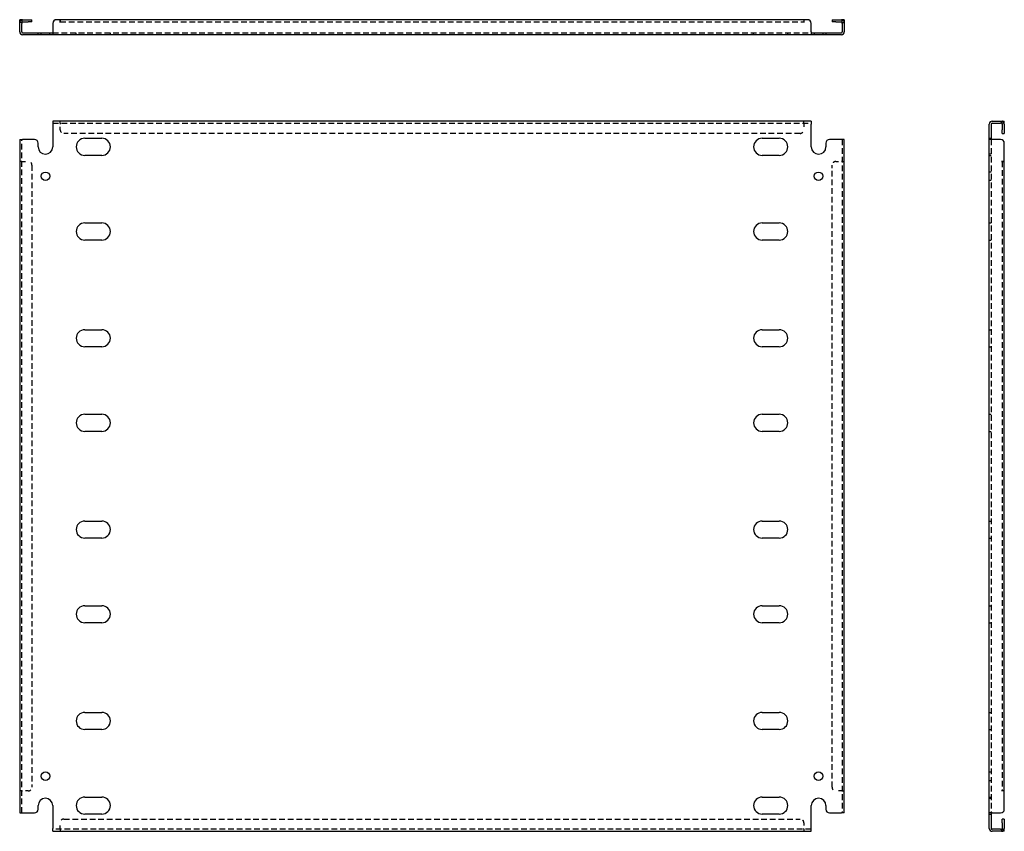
# Model space of a CAD drawing. Header units: inches. Extents: x 4 to 133, y 4 to 67.
# Tile 1 of 2: x 4 to 37, y 4 to 32. Entities that reach past the tile are written whole.
import ezdxf

# ---------------------------------------------------------------- set-up
doc = ezdxf.new("R2010")
doc.units = ezdxf.units.IN
doc.header["$MEASUREMENT"] = 0
doc.linetypes.add('DASHED_SPACE', pattern=[0.2067, 0.1654, -0.0413])
doc.layers.add('Hidden Edges(ANSI)', color=7, linetype='DASHED_SPACE', lineweight=25)
doc.layers.add('Visible Edges(ANSI)', color=7, linetype='Continuous', lineweight=25)

msp = doc.modelspace()

# ---------------------------------------------------------------- linework, layer by layer
at = {"layer": 'Hidden Edges(ANSI)', "ltscale": 0.129419}
for p, q in [((3.898, 31.527), (3.83, 31.527)), ((31.762, 31.527), (31.83, 31.527)), ((4.56, 31.114), (4.56, 31.182)), ((4.85, 31.114), (4.85, 31.182)), ((5.749, 31.114), (5.749, 31.182)), ((6.911, 31.114), (6.911, 31.182)), ((28.749, 31.114), (28.749, 31.182)), ((29.911, 31.114), (29.911, 31.182)), ((30.81, 31.182), (30.81, 31.114)), ((31.1, 31.182), (31.1, 31.114)), ((5.205, 28.113), (5.205, 28.181)), ((5.205, 28.113), (5.205, 28.181)), ((30.455, 28.113), (30.455, 28.181)), ((30.456, 28.113), (30.456, 28.181)), ((37.163, 28.113), (37.163, 28.181)), ((36.75, 27.596), (36.818, 27.596)), ((3.898, 26.806), (3.83, 26.806)), ((3.898, 26.806), (3.83, 26.806)), ((31.762, 26.806), (31.83, 26.806)), ((31.762, 26.806), (31.83, 26.806)), ((36.818, 27.056), (36.75, 27.056)), ((36.75, 27.016), (36.818, 27.016)), ((36.818, 26.451), (36.75, 26.451)), ((36.818, 26.161), (36.75, 26.161)), ((36.75, 24.721), (36.818, 24.721)), ((36.75, 24.141), (36.818, 24.141)), ((36.75, 21.096), (36.818, 21.096)), ((36.75, 20.516), (36.818, 20.516)), ((36.75, 18.221), (36.818, 18.221)), ((36.75, 17.641), (36.818, 17.641)), ((36.75, 14.596), (36.818, 14.596)), ((36.75, 14.016), (36.818, 14.016)), ((36.75, 11.721), (36.818, 11.721)), ((36.75, 11.141), (36.818, 11.141)), ((36.75, 8.096), (36.818, 8.096)), ((36.75, 7.516), (36.818, 7.516)), ((36.75, 6.076), (36.818, 6.076)), ((36.75, 5.786), (36.818, 5.786)), ((3.898, 5.431), (3.83, 5.431)), ((3.898, 5.431), (3.83, 5.431)), ((31.762, 5.431), (31.83, 5.431)), ((31.762, 5.431), (31.83, 5.431)), ((36.75, 5.221), (36.818, 5.221)), ((36.75, 5.181), (36.818, 5.181)), ((36.75, 4.641), (36.818, 4.641)), ((5.205, 4.124), (5.205, 4.056)), ((5.205, 4.124), (5.205, 4.056)), ((30.455, 4.124), (30.455, 4.056)), ((30.456, 4.124), (30.456, 4.056)), ((37.163, 4.124), (37.163, 4.056))]:
    msp.add_line(p, q, dxfattribs=at)
at = {"layer": 'Hidden Edges(ANSI)', "ltscale": 1.163407}
msp.add_line((5.205, 31.558), (30.455, 31.558), dxfattribs=at)
at = {"layer": 'Hidden Edges(ANSI)', "ltscale": 1.164268}
for p, q in [((4.955, 31.182), (30.705, 31.182)), ((4.955, 28.113), (30.705, 28.113)), ((30.705, 4.124), (4.955, 4.124))]:
    msp.add_line(p, q, dxfattribs=at)
at = {"layer": 'Hidden Edges(ANSI)', "ltscale": 0.092649}
for p, q in [((5.205, 28.113), (5.205, 28.082)), ((30.455, 28.113), (30.455, 28.082)), ((3.898, 26.806), (3.929, 26.806)), ((31.762, 26.806), (31.731, 26.806)), ((3.898, 5.431), (3.929, 5.431)), ((31.762, 5.431), (31.731, 5.431)), ((5.205, 4.124), (5.205, 4.155)), ((30.455, 4.124), (30.455, 4.155))]:
    msp.add_line(p, q, dxfattribs=at)
at = {"layer": 'Hidden Edges(ANSI)', "ltscale": 0.369411}
for p, q in [((5.205, 27.888), (5.205, 28.082)), ((30.455, 28.082), (30.455, 27.888)), ((3.929, 26.806), (4.123, 26.806)), ((31.537, 26.806), (31.731, 26.806)), ((4.123, 5.431), (3.929, 5.431)), ((31.731, 5.431), (31.537, 5.431)), ((5.205, 4.155), (5.205, 4.349)), ((30.455, 4.349), (30.455, 4.155))]:
    msp.add_line(p, q, dxfattribs=at)
at = {"layer": 'Hidden Edges(ANSI)', "ltscale": 1.162964}
for p, q in [((30.33, 27.763), (5.33, 27.763)), ((5.33, 4.474), (30.33, 4.474))]:
    msp.add_line(p, q, dxfattribs=at)
at = {"layer": 'Hidden Edges(ANSI)', "ltscale": 1.164922}
for p, q in [((3.898, 4.681), (3.898, 27.556)), ((31.762, 27.556), (31.762, 4.681)), ((36.818, 27.556), (36.818, 4.681))]:
    msp.add_line(p, q, dxfattribs=at)
at = {"layer": 'Hidden Edges(ANSI)', "ltscale": 1.161918}
msp.add_line((37.194, 26.806), (37.194, 5.431), dxfattribs=at)
at = {"layer": 'Hidden Edges(ANSI)', "ltscale": 1.161378}
for p, q in [((4.248, 26.681), (4.248, 5.556)), ((31.412, 5.556), (31.412, 26.681))]:
    msp.add_line(p, q, dxfattribs=at)
at = {"layer": 'Hidden Edges(ANSI)', "ltscale": 0.236041}
for centre, start, end in [((3.929, 31.527), 108.248, 180), ((31.731, 31.527), 0, 71.752), ((37.163, 28.082), 18.248, 90), ((37.163, 4.155), 270, 341.752)]:
    msp.add_arc(centre, 0.099, start, end, dxfattribs=at)
at = {"layer": 'Hidden Edges(ANSI)', "ltscale": 0.373886}
for centre, start, end in [((5.33, 27.888), 180, 270), ((30.33, 27.888), 270, 0), ((4.123, 26.681), 0, 90), ((31.537, 26.681), 90, 180), ((4.123, 5.556), 270, 0), ((31.537, 5.556), 180, 270), ((5.33, 4.349), 90, 180), ((30.33, 4.349), 0, 90)]:
    msp.add_arc(centre, 0.125, start, end, dxfattribs=at)
at = {"layer": 'Visible Edges(ANSI)'}
for p, q in [((3.83, 31.501), (3.83, 31.626)), ((3.898, 31.626), (3.83, 31.626)), ((3.83, 31.213), (3.83, 31.501)), ((3.898, 31.626), (3.898, 31.501)), ((3.898, 31.213), (3.898, 31.501)), ((3.929, 31.626), (4.123, 31.626)), ((3.929, 31.558), (4.123, 31.558)), ((4.123, 31.626), (4.248, 31.626)), ((4.248, 31.558), (4.123, 31.558)), ((4.248, 31.558), (4.248, 31.626)), ((4.955, 31.501), (4.955, 31.213)), ((5.205, 31.626), (5.08, 31.626)), ((5.205, 31.527), (5.205, 31.626)), ((30.455, 31.626), (5.205, 31.626)), ((5.205, 31.626), (5.205, 31.527)), ((5.205, 31.527), (5.205, 31.527)), ((5.205, 31.527), (5.205, 31.527)), ((30.455, 31.626), (30.455, 31.527)), ((30.456, 31.527), (30.455, 31.527)), ((30.455, 31.527), (30.455, 31.527)), ((30.58, 31.626), (30.456, 31.626)), ((30.456, 31.626), (30.456, 31.527)), ((30.705, 31.213), (30.705, 31.501)), ((31.412, 31.626), (31.537, 31.626)), ((31.412, 31.626), (31.412, 31.558)), ((31.537, 31.558), (31.412, 31.558)), ((31.537, 31.626), (31.731, 31.626)), ((31.537, 31.558), (31.731, 31.558)), ((31.762, 31.501), (31.762, 31.626)), ((31.83, 31.626), (31.762, 31.626)), ((31.762, 31.501), (31.762, 31.213)), ((31.83, 31.626), (31.83, 31.501)), ((31.83, 31.501), (31.83, 31.213)), ((3.929, 31.182), (4.33, 31.182)), ((4.33, 31.114), (3.929, 31.114)), ((4.33, 31.182), (4.455, 31.182)), ((4.455, 31.114), (4.33, 31.114)), ((4.455, 31.114), (4.455, 31.182)), ((4.455, 31.182), (4.955, 31.182)), ((4.955, 31.114), (4.455, 31.114)), ((4.955, 31.213), (4.955, 31.114)), ((30.705, 31.114), (4.955, 31.114)), ((30.705, 31.213), (30.705, 31.114)), ((30.705, 31.182), (31.205, 31.182)), ((31.205, 31.114), (30.705, 31.114)), ((31.205, 31.182), (31.33, 31.182)), ((31.205, 31.182), (31.205, 31.114)), ((31.33, 31.114), (31.205, 31.114)), ((31.33, 31.182), (31.731, 31.182)), ((31.731, 31.114), (31.33, 31.114)), ((30.705, 28.181), (4.955, 28.181)), ((4.955, 28.181), (4.955, 28.082)), ((30.705, 28.181), (30.705, 28.082)), ((36.849, 28.181), (37.137, 28.181)), ((36.849, 28.113), (37.137, 28.113)), ((37.137, 28.181), (37.262, 28.181)), ((37.262, 28.113), (37.137, 28.113)), ((37.262, 28.113), (37.262, 28.181)), ((4.955, 28.082), (4.955, 27.306)), ((30.705, 27.306), (30.705, 28.082)), ((36.75, 27.556), (36.75, 28.082)), ((36.818, 28.082), (36.818, 27.556)), ((37.194, 28.082), (37.194, 27.888)), ((37.194, 27.763), (37.194, 27.888)), ((37.194, 27.763), (37.262, 27.763)), ((37.262, 28.082), (37.262, 27.888)), ((37.262, 27.888), (37.262, 27.763)), ((3.83, 27.556), (3.929, 27.556)), ((3.83, 27.556), (3.83, 4.681)), ((4.33, 27.556), (3.929, 27.556)), ((4.455, 27.306), (4.455, 27.431)), ((6.039, 27.596), (6.621, 27.596)), ((29.039, 27.596), (29.621, 27.596)), ((31.205, 27.431), (31.205, 27.306)), ((31.731, 27.556), (31.33, 27.556)), ((31.83, 27.556), (31.731, 27.556)), ((31.83, 4.681), (31.83, 27.556)), ((36.75, 4.681), (36.75, 27.556)), ((36.849, 27.556), (36.75, 27.556)), ((37.137, 27.556), (36.849, 27.556)), ((37.262, 26.806), (37.262, 27.431)), ((6.621, 27.016), (6.039, 27.016)), ((29.621, 27.016), (29.039, 27.016)), ((37.163, 26.806), (37.163, 26.806)), ((37.163, 26.806), (37.262, 26.806)), ((37.262, 26.806), (37.163, 26.806)), ((37.163, 26.806), (37.163, 26.806)), ((37.262, 5.431), (37.262, 26.806)), ((6.039, 24.721), (6.621, 24.721)), ((29.039, 24.721), (29.621, 24.721)), ((6.621, 24.141), (6.039, 24.141)), ((29.621, 24.141), (29.039, 24.141)), ((6.039, 21.096), (6.621, 21.096)), ((29.039, 21.096), (29.621, 21.096)), ((6.621, 20.516), (6.039, 20.516)), ((29.621, 20.516), (29.039, 20.516)), ((6.039, 18.221), (6.621, 18.221)), ((29.039, 18.221), (29.621, 18.221)), ((6.621, 17.641), (6.039, 17.641)), ((29.621, 17.641), (29.039, 17.641)), ((6.039, 14.596), (6.621, 14.596)), ((29.039, 14.596), (29.621, 14.596)), ((6.621, 14.016), (6.039, 14.016)), ((29.621, 14.016), (29.039, 14.016)), ((6.039, 11.721), (6.621, 11.721)), ((29.039, 11.721), (29.621, 11.721)), ((6.621, 11.141), (6.039, 11.141)), ((29.621, 11.141), (29.039, 11.141)), ((6.039, 8.096), (6.621, 8.096)), ((29.039, 8.096), (29.621, 8.096)), ((6.621, 7.516), (6.039, 7.516)), ((29.621, 7.516), (29.039, 7.516)), ((37.262, 5.431), (37.163, 5.431)), ((37.163, 5.431), (37.163, 5.431)), ((37.262, 5.431), (37.163, 5.431)), ((37.163, 5.431), (37.163, 5.431)), ((37.262, 4.806), (37.262, 5.431)), ((6.039, 5.221), (6.621, 5.221)), ((29.039, 5.221), (29.621, 5.221)), ((3.83, 4.681), (3.929, 4.681)), ((3.929, 4.681), (4.33, 4.681)), ((4.455, 4.806), (4.455, 4.931)), ((4.955, 4.931), (4.955, 4.155)), ((30.705, 4.155), (30.705, 4.931)), ((31.205, 4.931), (31.205, 4.806)), ((31.33, 4.681), (31.731, 4.681)), ((31.83, 4.681), (31.731, 4.681)), ((36.849, 4.681), (36.75, 4.681)), ((36.75, 4.155), (36.75, 4.681)), ((36.818, 4.681), (36.818, 4.155)), ((36.849, 4.681), (37.137, 4.681)), ((6.621, 4.641), (6.039, 4.641)), ((29.621, 4.641), (29.039, 4.641)), ((37.194, 4.349), (37.194, 4.474)), ((37.262, 4.474), (37.194, 4.474)), ((37.194, 4.349), (37.194, 4.155)), ((37.262, 4.474), (37.262, 4.349)), ((37.262, 4.349), (37.262, 4.155)), ((4.955, 4.056), (4.955, 4.155)), ((4.955, 4.056), (30.705, 4.056)), ((30.705, 4.056), (30.705, 4.155)), ((37.137, 4.124), (36.849, 4.124)), ((37.137, 4.056), (36.849, 4.056)), ((37.137, 4.124), (37.262, 4.124)), ((37.262, 4.056), (37.137, 4.056)), ((37.262, 4.056), (37.262, 4.124))]:
    msp.add_line(p, q, dxfattribs=at)
for centre in [(4.705, 26.306), (30.955, 26.306), (4.705, 5.931), (30.955, 5.931)]:
    msp.add_circle(centre, 0.145, dxfattribs=at)
for centre, radius, start, end in [((3.929, 31.527), 0.099, 90, 108.248), ((3.929, 31.527), 0.031, 90, 180), ((5.08, 31.501), 0.125, 90, 180), ((30.58, 31.501), 0.125, 0, 90), ((31.731, 31.527), 0.099, 71.752, 90), ((31.731, 31.527), 0.031, 0, 90), ((3.929, 31.213), 0.099, 180, 270), ((3.929, 31.213), 0.031, 180, 270), ((31.731, 31.213), 0.099, 270, 0), ((31.731, 31.213), 0.031, 270, 0), ((36.849, 28.082), 0.099, 90, 180), ((36.849, 28.082), 0.031, 90, 180), ((37.163, 28.082), 0.031, 0, 90), ((37.163, 28.082), 0.099, 0, 18.248), ((4.33, 27.431), 0.125, 0, 90), ((6.039, 27.306), 0.29, 90, 270), ((6.621, 27.306), 0.29, 270, 90), ((29.039, 27.306), 0.29, 90, 270), ((29.621, 27.306), 0.29, 270, 90), ((31.33, 27.431), 0.125, 90, 180), ((37.137, 27.431), 0.125, 0, 90), ((4.705, 27.306), 0.25, 180, 0), ((30.955, 27.306), 0.25, 180, 0), ((6.039, 24.431), 0.29, 90, 270), ((6.621, 24.431), 0.29, 270, 90), ((29.039, 24.431), 0.29, 90, 270), ((29.621, 24.431), 0.29, 270, 90), ((6.039, 20.806), 0.29, 90, 270), ((6.621, 20.806), 0.29, 270, 90), ((29.039, 20.806), 0.29, 90, 270), ((29.621, 20.806), 0.29, 270, 90), ((6.039, 17.931), 0.29, 90, 270), ((6.621, 17.931), 0.29, 270, 90), ((29.039, 17.931), 0.29, 90, 270), ((29.621, 17.931), 0.29, 270, 90), ((6.039, 14.306), 0.29, 90, 270), ((6.621, 14.306), 0.29, 270, 90), ((29.039, 14.306), 0.29, 90, 270), ((29.621, 14.306), 0.29, 270, 90), ((6.039, 11.431), 0.29, 90, 270), ((6.621, 11.431), 0.29, 270, 90), ((29.039, 11.431), 0.29, 90, 270), ((29.621, 11.431), 0.29, 270, 90), ((6.039, 7.806), 0.29, 90, 270), ((6.621, 7.806), 0.29, 270, 90), ((29.039, 7.806), 0.29, 90, 270), ((29.621, 7.806), 0.29, 270, 90), ((4.705, 4.931), 0.25, 0, 180), ((6.039, 4.931), 0.29, 90, 270), ((6.621, 4.931), 0.29, 270, 90), ((29.039, 4.931), 0.29, 90, 270), ((29.621, 4.931), 0.29, 270, 90), ((30.955, 4.931), 0.25, 0, 180), ((4.33, 4.806), 0.125, 270, 0), ((31.33, 4.806), 0.125, 180, 270), ((37.137, 4.806), 0.125, 270, 0), ((36.849, 4.155), 0.099, 180, 270), ((36.849, 4.155), 0.031, 180, 270), ((37.163, 4.155), 0.031, 270, 0), ((37.163, 4.155), 0.099, 341.752, 0)]:
    msp.add_arc(centre, radius, start, end, dxfattribs=at)

doc.saveas('drawing.dxf')
